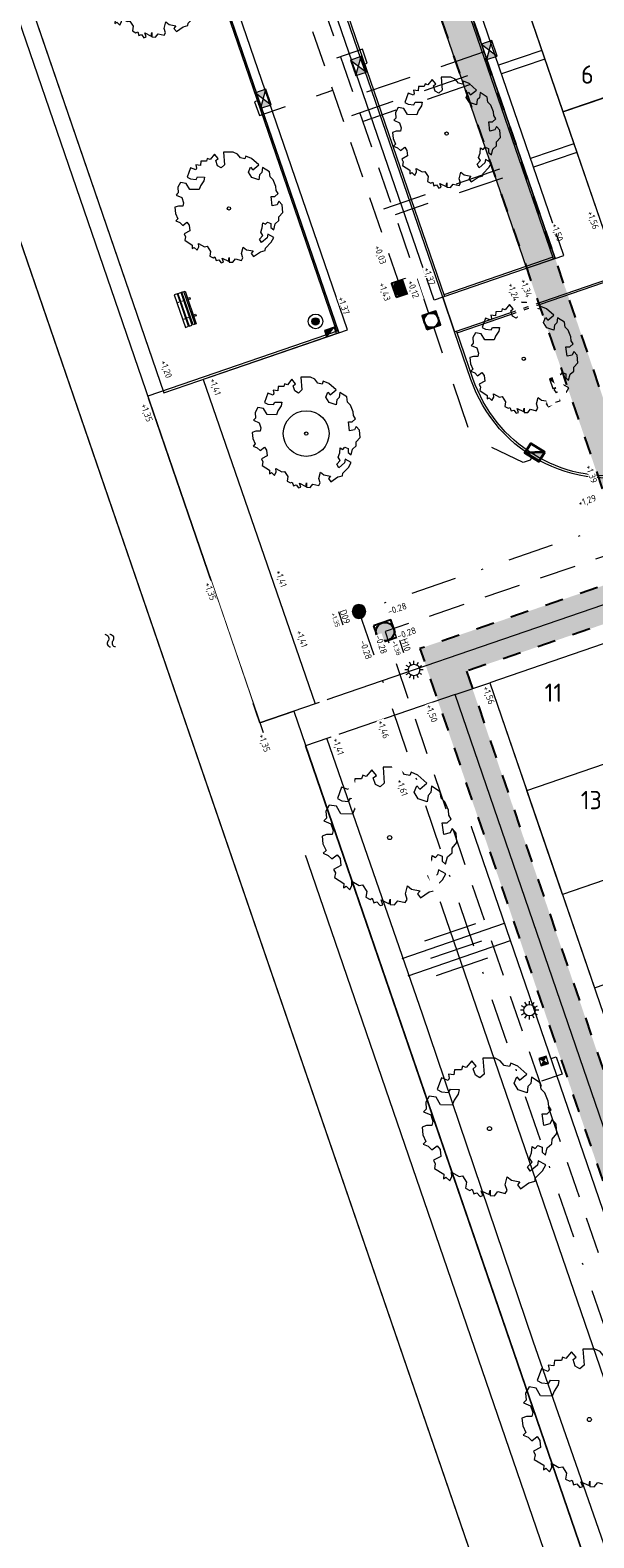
# Model space of a CAD drawing. Header units: metres. Extents: x 264570 to 266133, y 576109 to 577454.
# Tile 11 of 128: x 265124 to 265154, y 576682 to 576765. Entities that reach past the tile are written whole.
import ezdxf
from ezdxf.enums import TextEntityAlignment as Align

# ---------------------------------------------------------------- set-up
doc = ezdxf.new("R2010")
doc.units = ezdxf.units.M
for name, pattern in [('NLCS-HIDDEN', [4, 2, -2]), ('RI-HWA_KOLKAANSLUITING', [4.3, 2.5, -1.8]), ('RI-HWA_PVC', [6.4, 4, -2.4]), ('RI-VWA_PVC', [11, 5, -3, 0, -3])]:
    doc.linetypes.add(name, pattern=pattern)
for name, color, linetype, lineweight in [('B- symbolen', 252, 'Continuous', 5), ('B-BH-OG-BEBOUWING-G', 252, 'Continuous', 15), ('B-BH-OG-BEBOUWING-T50', 252, 'Continuous', 15), ('B-OI-RI-HWA_KOLK-S', 252, 'Continuous', 9), ('B-OI-RI-HWA_TRANSPORTLEIDING_PVC_315-G', 252, 'RI-HWA_PVC', 9), ('B-OI-RI-VWA_TRANSPORTLEIDING_PVC_315-G', 252, 'RI-VWA_PVC', 9), ('B-WE-GR-BOOM-S', 252, 'Continuous', 15), ('B-WE-IE-MEUBILAIR_WEGMEUBILAIR-S', 252, 'Continuous', 9), ('B-WE-KL-ET_LS_OV_LICHTMAST-S', 252, 'Continuous', 15), ('B-WE-KL-TRACE-A', 252, 'Continuous', 13), ('B-WE-KL-TRACE-GD', 252, 'NLCS-HIDDEN', 25), ('B-WE-OG-TOPOGRAFIE-G', 252, 'Continuous', 15), ('B-WE-RI-HWA_KOLK-S', 252, 'Continuous', 9), ('B-WE-RI-HWA_KOLK_TROTTOIRKOLK-G', 252, 'Continuous', 35), ('B-WE-RI-HWA_KOLKAANSLUITING-G', 252, 'RI-HWA_KOLKAANSLUITING', 18), ('B-WE-RI-HWA_RIOOLPUT_INSPECTIEPUT-G', 252, 'Continuous', 18), ('B-WE-RI-VWA_RIOOLPUT_INSPECTIEPUT-G', 252, 'Continuous', 18), ('B-XX-AL-BLAD-1A_5-5-PUTNUMMER-T35-500', 252, 'Continuous', 9), ('B-XX-AL-HOOGTELABEL-T25', 252, 'Continuous', 9), ('B-XX-AL-T25', 252, 'Continuous', 9)]:
    doc.layers.add(name, color=color, linetype=linetype, lineweight=lineweight)
doc.styles.add('NLCS-ISO-ANNOTATIVE-T25', font='NLCS-ISO.ttf', dxfattribs={"height": 2.5})
doc.styles.add('NLCS-ISO-ANNOTATIVE-T35', font='NLCS-ISO.ttf', dxfattribs={"height": 3.5})
doc.styles.add('NLCS-ISO-M200-T50', font='NLCS-ISO.ttf', dxfattribs={"height": 1})
doc.styles.get("Standard").update_dxf_attribs({"font": 'arial.ttf'})

# ---------------------------------------------------------------- blocks, each defined once
blk = doc.blocks.new('SOG-TOPOGRAFIE_WATER-SO')
at = {"flags": 128}
for points in [[(-2.51, 0.56), (-2.43, 0.7, -0.538831), (-0.42, 0.73, 0.605168), (1.26, 0.93, -4.035705)], [(-2.88, -0.71), (-2.79, -0.57, -0.538831), (-0.79, -0.54, 0.605168), (0.89, -0.34, -4.035705)]]:
    blk.add_lwpolyline(points, format="xyb", dxfattribs=at)
blk = doc.blocks.new('park03')
for p, q in [((1175, -156), (-325, -156)), ((0, -252), (0, -290)), ((0, -438), (0, -458)), ((75, -252), (75, -290)), ((75, -438), (75, -458)), ((775, -252), (775, -290)), ((775, -438), (775, -458)), ((850, -252), (850, -290)), ((850, -438), (850, -458))]:
    blk.add_line(p, q)
for points in [[(0, -107), (0, 0), (75, 0), (75, -107)], [(775, -107), (775, 0), (850, 0), (850, -107)]]:
    blk.add_lwpolyline(points)
for points in [[(1175, -107), (1175, -252), (-325, -252), (-325, -107)], [(-325, -438), (1175, -438), (1175, -290), (-325, -290)], [(-325, -608), (1175, -608), (1175, -458), (-325, -458)]]:
    blk.add_lwpolyline(points, close=True)
for centre in [(38, -364), (38, -532), (812, -364), (812, -532)]:
    blk.add_circle(centre, 8)
blk = doc.blocks.new('N-SRI-PUT_HWA-SO')
h = blk.add_hatch(color=256)
h.dxf.hatch_style = 1
h.paths.add_polyline_path([(-2, 0, 1), (2, 0, 1)])
at = {"lineweight": -3, "flags": 128}
blk.add_lwpolyline([(-2, -2), (2, -2), (2, 2), (-2, 2)], close=True, dxfattribs=at)
at = {"lineweight": -3}
blk.add_circle((0, 0), 2, dxfattribs=at)
blk = doc.blocks.new('N-SRI-KOLK_TROTTOIR-SO')
blk.add_hatch(color=256).paths.add_polyline_path([(1.125, 1.5), (-1.125, 1.5), (-1.125, 0)])
blk.add_line((-1.125, 0), (1.125, 1.5))
at = {"flags": 128}
blk.add_lwpolyline([(-1.125, 0), (1.125, 0), (1.125, 1.5), (-1.125, 1.5)], close=True, dxfattribs=at)
blk = doc.blocks.new('N-SRI-KOLK_STRAAT_450x450-SO')
h = blk.add_hatch(color=256)
h.dxf.hatch_style = 1
h.paths.add_polyline_path([(-0.56, 0.56), (-0.56, -0.56), (0, 0)])
h.paths.add_polyline_path([(0, 0), (0.56, -0.56), (0.56, 0.56)])
for p, q in [((-0.56, -0.56), (0.56, 0.56)), ((0.56, -0.56), (-0.56, 0.56))]:
    blk.add_line(p, q)
at = {"flags": 128}
blk.add_lwpolyline([(-0.56, -0.56), (0.56, -0.56), (0.56, 0.56), (-0.56, 0.56)], close=True, dxfattribs=at)
blk = doc.blocks.new('SGR-BOOM_06')
at = {"linetype": 'Continuous', "flags": 128}
blk.add_lwpolyline([(2.7, 3.52), (2.53, 3.94), (2.2, 4.06), (1.94, 4.52), (1.27, 4.69), (0.86, 4.52), (1.11, 4.27), (1.06, 3.81), (0.23, 3.98), (0.35, 4.32), (0.18, 4.69), (-0.15, 4.61), (-0.49, 4.69), (-1.15, 4.65), (-1.49, 4.48), (-1.95, 4.57), (-2.54, 4.11), (-2.12, 3.9), (-1.99, 3.64), (-1.58, 3.44), (-1.99, 2.89), (-2.54, 2.77), (-2.92, 3.1), (-2.62, 3.22), (-2.87, 3.86), (-3.63, 3.43), (-4, 3.02), (-3.79, 2.85), (-4, 2.51), (-4.42, 2.35), (-4.72, 2.05), (-5.01, 1.21), (-3.88, 0.92), (-3.71, 0.54), (-4, 0.29), (-4.51, 0.29), (-4.6, 0.56), (-5.09, 0.38), (-4.76, -0.17), (-4.93, -0.38), (-4.72, -0.54), (-4.88, -1.01), (-4.53, -1.18), (-4.72, -1.55), (-4.42, -1.59), (-4.29, -1.71), (-4.62, -2.11), (-3.92, -2.68), (-3.67, -2.43), (-3.46, -1.97), (-3.63, -1.76), (-3.42, -1.17), (-3.12, -1.34), (-2.79, -1.76), (-2.5, -2.01), (-2.79, -2.81), (-3.42, -2.93), (-3.67, -3.39), (-3.33, -3.77), (-2.83, -3.9), (-2.77, -4.02), (-2.71, -4.15), (-2.33, -3.73), (-1.83, -3.73), (-1.57, -3.9), (-1.7, -4.27), (-1.7, -4.61), (-1.15, -4.74), (-0.61, -4.69), (-0.49, -4.94), (-0.23, -4.65), (0.1, -4.48), (-0.06, -4.01), (0.27, -3.9), (0.77, -4.02), (0.86, -4.61), (1.15, -4.57), (1.44, -4.74), (2.07, -4.23), (2.37, -4.36), (2.32, -4.15), (2.66, -3.98), (2.41, -3.73), (2.11, -3.64), (2.57, -3.23), (2.62, -2.98), (3.16, -2.85), (3.54, -3.06), (3.79, -2.81), (3.77, -2.63), (4.12, -2.63), (4.12, -2.39), (4.46, -2.26), (4.46, -2.05), (4.08, -2.05), (4.54, -1.59), (4.25, -1.42), (4.63, -1.55), (4.75, -1.26), (4.54, -0.92), (4.84, -0.46), (4.67, -0.25), (4.25, -0.25), (3.75, 0.08), (4.08, 0.29), (4.38, 0.84), (4.54, 0.59), (4.88, 0.71), (4.67, 1.43), (4.71, 1.89), (4.5, 1.97), (4.16, 2.64), (3.83, 3.01), (3.37, 2.6), (3.66, 2.43), (3.91, 1.8), (3.54, 1.72), (3.33, 2.14), (2.99, 2.05), (2.66, 2.31), (2.24, 2.51), (2.45, 2.68), (2.32, 2.93), (2.53, 3.18), (2.87, 3.06), (3.16, 3.23)], close=True, dxfattribs=at)
blk.add_circle((0, 0), 0.15)
blk = doc.blocks.new('N-SRI-PUT_VWA_KUNSTSTOF-SO')
h = blk.add_hatch(color=256)
edge = h.paths.add_edge_path()
edge.add_arc((0, 0), 1.5, 0, 180)
edge.add_arc((0, 0), 1.5, 180, 360)
at = {"flags": 128}
blk.add_lwpolyline([(1.5, 0, 1), (-1.5, 0, 1), (1.5, 0)], format="xyb", close=True, dxfattribs=at)
blk = doc.blocks.new('LM')
at = {"flags": 128}
for points in [[(-1.25, 0), (-2, 0)], [(-1.08, 0.62), (-1.73, 1)], [(-0.62, 1.08), (-1, 1.73)], [(0, 1.25), (0, 2)], [(0.62, 1.08), (1, 1.73)], [(1.08, 0.62), (1.73, 1)], [(2, 0), (1.25, 0)], [(-1.73, -1), (-1.08, -0.62)], [(-1, -1.73), (-0.62, -1.08)], [(0, -2), (0, -1.25)], [(1, -1.73), (0.62, -1.08)], [(1.73, -1), (1.08, -0.62)]]:
    blk.add_lwpolyline(points, dxfattribs=at)
blk.add_circle((0, 0), 1.25)
blk = doc.blocks.new('*U30')
h = blk.add_hatch(color=256)
h.dxf.hatch_style = 1
h.paths.add_polyline_path([(1.125, 0.75), (-1.125, 0.75), (-1.125, -0.75)])
blk.add_line((-1.125, -0.75), (1.125, 0.75))
at = {"flags": 128}
blk.add_lwpolyline([(-1.125, -0.75), (1.125, -0.75), (1.125, 0.75), (-1.125, 0.75)], close=True, dxfattribs=at)
blk = doc.blocks.new('N-SRI-PUT_SWA-SO')
h = blk.add_hatch(color=256)
h.paths.add_polyline_path([(-2, 2), (0, 2, 0.41155), (-2, 0.02)])
h.paths.add_polyline_path([(-2, -0.02, 0.408866), (-0.02, -2), (-2, -2)])
h.paths.add_polyline_path([(2, -0.02), (2, -2), (0.02, -2, 0.408866)])
h = blk.add_hatch(color=256)
h.paths.add_polyline_path([(0, 2, -0.41155), (2, 0.02), (2, 2)])
h.paths.add_polyline_path([(2, -0.02, -0.408866), (0.02, -2), (2, -2)])
h.paths.add_polyline_path([(-0.02, -2, -0.408866), (-2, -0.02), (-2, -2)])
at = {"flags": 128}
blk.add_lwpolyline([(-2, 2), (2, 2), (2, -2), (-2, -2)], close=True, dxfattribs=at)
at = {"lineweight": -3, "flags": 128}
blk.add_lwpolyline([(2, -2), (2, 2), (-2, 2), (-2, -2)], close=True, dxfattribs=at)
at = {"lineweight": -3}
blk.add_circle((0, 0), 2, dxfattribs=at)
blk = doc.blocks.new('*U31')
blk.add_hatch(color=0).paths.add_polyline_path([(-0.5, 0.05, 1), (0.5, -0.05, 1)])
at = {"color": 0}
for radius in [1, 0.5]:
    blk.add_circle((0, 0), radius, dxfattribs=at)
at = {"lineweight": 30, "flags": 104}
blk.add_attdef('NR.', text='', height=2.5, dxfattribs=at).set_placement((2.34, 5.19), align=Align.TOP_LEFT)
blk = doc.blocks.new('kolk')
h = blk.add_hatch(color=256)
h.dxf.hatch_style = 1
h.paths.add_polyline_path([(0.225, 0.15), (0, 0.3), (0, 0)])
h.paths.add_polyline_path([(0.45, 0.3), (0.225, 0.15), (0.45, 0)])
for p, q in [((0, 0), (0.45, 0.3)), ((0.45, 0), (0, 0.3))]:
    blk.add_line(p, q)
at = {"flags": 128}
blk.add_lwpolyline([(0, 0), (0.45, 0), (0.45, 0.3), (0, 0.3)], close=True, dxfattribs=at)

msp = doc.modelspace()

# ---------------------------------------------------------------- hatches: boundary and pattern name
at = {"layer": 'B-WE-KL-TRACE-A'}
h = msp.add_hatch(dxfattribs=at)
h.set_pattern_fill('DOTS', color=256, scale=0.5)
h.set_pattern_definition([(0, (265213.50372, 576754.34745), (0.079375, 0.15875), [0, -0.15875])])
edge = h.paths.add_edge_path()
edge.add_line((265245.427, 576937.04), (265177.867, 576914.053))
edge.add_arc((265180.15, 576907.436), 7, 109.03419, 199.0537)
edge.add_line((265173.534, 576905.151), (265198.213, 576833.693))
edge.add_line((265198.213, 576833.693), (265187.391, 576829.955))
edge.add_line((265187.391, 576829.955), (265213.504, 576754.347))
edge.add_line((265213.504, 576754.347), (265157.98, 576735.275))
edge.add_line((265157.98, 576735.275), (265156.42, 576734.739))
edge.add_line((265156.42, 576734.739), (265144.825, 576730.757))
edge.add_line((265144.825, 576730.757), (265165.437, 576670.748))
edge.add_line((265165.437, 576670.748), (265167.329, 576671.398))
edge.add_line((265167.329, 576671.398), (265174.209, 576651.367))
edge.add_line((265174.209, 576651.367), (265191.294, 576657.235))
edge.add_line((265191.294, 576657.235), (265191.904, 576655.462))
edge.add_line((265191.904, 576655.462), (265217.468, 576664.243))
edge.add_line((265217.468, 576664.243), (265217.969, 576662.782))
edge.add_line((265217.969, 576662.782), (265246.735, 576672.662))
edge.add_line((265246.735, 576672.662), (265218.131, 576755.937))
edge.add_line((265218.131, 576755.937), (265215.395, 576754.997))
edge.add_line((265215.395, 576754.997), (265189.934, 576828.717))
edge.add_line((265189.934, 576828.717), (265200.757, 576832.455))
edge.add_line((265200.757, 576832.455), (265175.424, 576905.804))
edge.add_arc((265180.15, 576907.436), 5, 109.0788, 199.0537, ccw=False)
edge.add_line((265178.516, 576912.161), (265246.071, 576935.147))
edge.add_line((265246.071, 576935.147), (265245.427, 576937.04))
h.paths.add_polyline_path([(265147.366, 576729.515), (265166.679, 576673.289), (265168.57, 576673.939), (265175.451, 576653.908), (265192.536, 576659.776), (265193.145, 576658.003), (265218.709, 576666.784), (265219.211, 576665.323), (265244.194, 576673.904), (265216.889, 576753.395)], flags=16)
h = msp.add_hatch(dxfattribs=at)
h.set_pattern_fill('DOTS', color=256, scale=0.5)
h.set_pattern_definition([(0, (265213.50372, 576751.05414), (0.079375, 0.15875), [0, -0.15875])])
edge = h.paths.add_edge_path()
edge.add_line((265157.98, 576735.275), (265128.517, 576821.046))
edge.add_line((265128.517, 576821.046), (265184.245, 576840.189))
edge.add_line((265184.245, 576840.189), (265187.722, 576830.068))
edge.add_line((265187.722, 576830.068), (265189.281, 576830.608))
edge.add_line((265189.281, 576830.608), (265185.806, 576840.725))
edge.add_line((265185.806, 576840.725), (265194.726, 576843.79))
edge.add_line((265194.726, 576843.79), (265194.188, 576845.349))
edge.add_line((265194.188, 576845.349), (265188.098, 576843.257))
edge.add_line((265188.098, 576843.257), (265167.527, 576903.142))
edge.add_line((265167.527, 576903.142), (265173.517, 576905.199))
edge.add_arc((265180.15, 576907.436), 7, 184.98798, 198.63142, ccw=False)
edge.add_line((265173.177, 576906.827), (265166.991, 576904.703))
edge.add_line((265166.991, 576904.703), (265162.382, 576918.121))
edge.add_line((265162.382, 576918.121), (265112.423, 576900.959))
edge.add_line((265112.423, 576900.959), (265110.487, 576906.593))
edge.add_line((265110.487, 576906.593), (265086.229, 576898.26))
edge.add_line((265086.229, 576898.26), (265084.078, 576904.521))
edge.add_line((265084.078, 576904.521), (265082.517, 576903.985))
edge.add_line((265082.517, 576903.985), (265085.194, 576896.192))
edge.add_line((265085.194, 576896.192), (265109.463, 576904.497))
edge.add_line((265109.463, 576904.497), (265113.884, 576891.625))
edge.add_line((265113.884, 576891.625), (265084.703, 576881.601))
edge.add_line((265084.703, 576881.601), (265105.644, 576820.637))
edge.add_line((265105.644, 576820.637), (265107.205, 576821.174))
edge.add_line((265107.205, 576821.174), (265086.8, 576880.577))
edge.add_line((265086.8, 576880.577), (265115.981, 576890.601))
edge.add_line((265115.981, 576890.601), (265112.959, 576899.399))
edge.add_line((265112.959, 576899.399), (265161.358, 576916.024))
edge.add_line((265161.358, 576916.024), (265186.538, 576842.721))
edge.add_line((265186.538, 576842.721), (265126.421, 576822.071))
edge.add_line((265126.421, 576822.071), (265156.42, 576734.739))
edge.add_line((265156.42, 576734.739), (265157.98, 576735.275))

# ---------------------------------------------------------------- linework, layer by layer
at = {"layer": 'B-BH-OG-BEBOUWING-G', "flags": 128}
for points in [[(265159.89, 576770.163), (265150.3, 576766.868), (265152.639, 576760.059), (265162.229, 576763.353)], [(265162.229, 576763.353), (265152.639, 576760.059), (265155.051, 576753.037), (265164.641, 576756.331)]]:
    msp.add_lwpolyline(points, close=True, dxfattribs=at)
msp.add_lwpolyline([(265158.226, 576732.188), (265148.636, 576728.894), (265167.3, 576674.56), (265176.89, 576677.854), (265158.226, 576732.188)], dxfattribs=at)
at = {"layer": 'B-OI-RI-HWA_TRANSPORTLEIDING_PVC_315-G', "ltscale": 0.5, "flags": 128}
for points in [[(265143.782, 576750.445), (265124.111, 576807.711)], [(265145.316, 576749.058), (265125.917, 576805.529)], [(265180.519, 576744.599), (265142.919, 576731.685), (265157.319, 576689.765)]]:
    msp.add_lwpolyline(points, dxfattribs=at)
at = {"layer": 'B-OI-RI-VWA_TRANSPORTLEIDING_PVC_315-G', "ltscale": 0.5, "flags": 128}
msp.add_lwpolyline([(265156.865, 576688.023), (265141.495, 576732.782), (265180.028, 576746.026)], dxfattribs=at)
at = {"layer": 'B-WE-KL-TRACE-GD', "ltscale": 0.5, "flags": 128}
for points in [[(265156.42, 576734.739), (265144.825, 576730.757), (265165.437, 576670.748), (265167.329, 576671.398), (265174.209, 576651.367), (265191.294, 576657.235), (265191.904, 576655.462), (265217.468, 576664.243), (265217.969, 576662.782), (265246.735, 576672.662), (265218.131, 576755.937), (265215.395, 576754.997), (265189.934, 576828.717), (265200.757, 576832.455), (265175.424, 576905.804, -0.414085), (265178.516, 576912.161), (265246.071, 576935.147)], [(265082.517, 576903.985), (265085.194, 576896.192), (265109.463, 576904.497), (265113.884, 576891.625), (265084.703, 576881.601), (265105.644, 576820.637), (265107.205, 576821.174), (265086.8, 576880.577), (265115.981, 576890.601), (265112.959, 576899.399), (265161.358, 576916.024), (265186.538, 576842.721), (265126.421, 576822.071), (265156.42, 576734.739), (265157.98, 576735.275), (265128.517, 576821.046), (265184.245, 576840.189), (265187.722, 576830.068), (265189.281, 576830.608), (265185.806, 576840.725), (265194.726, 576843.79), (265194.188, 576845.349), (265188.098, 576843.257), (265167.527, 576903.142), (265173.517, 576905.199, -0.059601), (265173.177, 576906.827), (265166.991, 576904.703), (265162.918, 576916.56)]]:
    msp.add_lwpolyline(points, format="xyb", dxfattribs=at)
msp.add_lwpolyline([(265147.366, 576729.515), (265166.679, 576673.289), (265168.57, 576673.939), (265175.451, 576653.908), (265192.536, 576659.776), (265193.145, 576658.003), (265218.709, 576666.784), (265219.211, 576665.323), (265244.194, 576673.904), (265216.889, 576753.395)], close=True, dxfattribs=at)
at = {"layer": 'B-WE-OG-TOPOGRAFIE-G'}
for p, q in [((265152.119, 576752.03), (265143.395, 576777.428)), ((265152.639, 576760.059), (265174.391, 576767.531)), ((265152.087, 576752.124), (265146.129, 576750.077))]:
    msp.add_line(p, q, dxfattribs=at)
for points in [[(265146.294, 576984.114), (265054.527, 576952.285), (265076.666, 576887.833), (265077.77, 576884.617), (265164.747, 576631.404), (265212.85, 576643.969), (265260.984, 576656.444), (265260.772, 576657.063), (265284.398, 576664.646), (265285.162, 576664.816), (265285.638, 576664.419), (265328.595, 576675.718), (265332.455, 576676.733), (265342.03, 576679.251), (265422.617, 576700.306), (265485.568, 576716.533), (265587.981, 576742.976), (265589.623, 576742.562), (265592.107, 576740.013), (265593.761, 576738.712), (265595.408, 576733.376), (265604.83, 576703.223)], [(265081.667, 576885.097), (265166.807, 576637.243), (265167.138, 576636.696), (265168.147, 576636.431), (265225.077, 576651.324), (265259.432, 576660.173)], [(265260.984, 576656.444), (265164.717, 576631.494), (265077.77, 576884.617)], [(265127.32, 576810.896), (265125.476, 576810.262), (265121.285, 576822.463), (265105.931, 576817.188), (265130.826, 576744.715)], [(265134.615, 576812.746), (265125.564, 576809.637), (265121.21, 576822.31), (265106.111, 576817.124), (265112.219, 576799.343), (265121.643, 576802.581), (265131.018, 576775.291), (265131.667, 576773.399), (265140.392, 576748.001), (265132.987, 576745.457), (265139.101, 576727.733)], [(265158.705, 576813.197), (265136.952, 576805.725), (265155.051, 576753.037), (265176.804, 576760.509)], [(265140.392, 576748.001), (265140.865, 576748.164), (265122.116, 576802.743), (265121.643, 576802.581)], [(265121.588, 576802.435), (265140.258, 576748.082)], [(265146.067, 576749.95), (265145.594, 576749.788), (265136.869, 576775.186), (265136.219, 576777.078), (265129.444, 576796.801), (265129.917, 576796.964)], [(265152.214, 576752.062), (265152.687, 576752.224), (265143.962, 576777.623), (265143.489, 576777.46)], [(265137.437, 576775.381), (265146.161, 576749.983)], [(265146.862, 576748.003), (265178.791, 576758.971)], [(265140.353, 576748.115), (265129.95, 576744.541)], [(265156.019, 576733.544), (265136.08, 576726.695), (265129.989, 576744.427)], [(265176.072, 576655.178), (265193.157, 576661.047), (265196.081, 576652.535), (265178.996, 576646.667), (265173.792, 576644.886), (265170.872, 576653.386), (265172.289, 576653.879), (265146.745, 576728.244), (265148.636, 576728.894), (265167.3, 576674.56)], [(265146.745, 576728.244), (265138.58, 576725.439)], [(265136.08, 576726.695), (265137.93, 576727.331), (265168.458, 576638.455), (265224.508, 576652.982), (265225.077, 576651.324), (265168.147, 576636.431)], [(265220.969, 576663.283), (265217.659, 576662.146), (265217.164, 576663.586), (265195.206, 576656.068), (265196.488, 576652.337), (265173.595, 576644.473), (265170.568, 576653.288), (265170.87, 576653.392), (265145.326, 576727.757)], [(265175.714, 576725.269), (265152.608, 576717.332), (265154.362, 576712.225), (265177.468, 576720.162), (265175.064, 576727.16)], [(265139.73, 576725.835), (265144.943, 576710.819), (265150.989, 576692.955), (265157.049, 576675.569), (265163.354, 576657.269), (265168.897, 576640.919), (265169.246, 576639.902), (265185.171, 576644.045), (265208.003, 576649.981), (265215.705, 576652.011), (265222.56, 576653.773), (265224.1, 576654.169), (265224.508, 576652.982), (265168.458, 576638.455), (265138.58, 576725.439)], [(265144.193, 576721.949), (265161.204, 576672.466), (265171.518, 576642.39), (265218.978, 576658.305)], [(265143.851, 576713.836), (265149.448, 576715.759)], [(265145.088, 576714.79), (265147.886, 576715.751)], [(265144.176, 576712.891), (265149.772, 576714.813)], [(265145.412, 576713.844), (265148.211, 576714.805)], [(265145.737, 576712.898), (265148.536, 576713.86)]]:
    msp.add_lwpolyline(points, dxfattribs=at)
for points in [[(265157.775, 576740.491, -0.414214), (265147.61, 576745.458), (265146.716, 576748.059), (265146.067, 576749.95), (265137.342, 576775.349), (265136.692, 576777.24), (265129.917, 576796.964, -0.359988), (265133.512, 576806.507, -0.047189), (265134.884, 576807.129), (265192.205, 576826.819)], [(265211.986, 576761.512, 0.202688), (265212.435, 576767.726), (265192.205, 576826.819), (265134.884, 576807.129, 0.047189), (265133.512, 576806.507), (265142.84, 576779.352), (265136.692, 576777.24), (265137.342, 576775.349), (265143.489, 576777.46), (265152.214, 576752.062), (265146.067, 576749.95), (265146.716, 576748.059), (265209.231, 576769.533), (265211.932, 576761.671)], [(265156.245, 576740.25, -0.358238), (265147.723, 576745.497), (265146.83, 576748.098)]]:
    msp.add_lwpolyline(points, format="xyb", dxfattribs=at)
for points in [[(265131.018, 576775.291), (265121.643, 576802.581), (265112.077, 576799.295), (265130.826, 576744.715), (265140.392, 576748.001), (265131.667, 576773.399), (265126.608, 576771.661), (265128.394, 576766.46), (265125.557, 576765.485), (265121.334, 576777.78), (265124.171, 576778.754), (265125.958, 576773.553)], [(265143.489, 576777.46), (265141.929, 576776.924), (265150.653, 576751.526), (265152.214, 576752.062)], [(265150.659, 576723.007), (265174.9, 576731.333), (265172.877, 576737.22), (265148.636, 576728.894)], [(265150.659, 576723.007), (265174.9, 576731.333), (265176.849, 576725.659), (265152.608, 576717.332)]]:
    msp.add_lwpolyline(points, close=True, dxfattribs=at)
msp.add_circle((265138.61, 576742.497), 1.25, dxfattribs=at)
at = {"layer": 'B-WE-RI-HWA_KOLKAANSLUITING-G', "flags": 128}
for points in [[(265141.752, 576762.666), (265141.941, 576762.731), (265141.681, 576763.487), (265139.553, 576762.756)], [(265148.339, 576763.343), (265140.3, 576760.581)], [(265151.484, 576763.421), (265141.08, 576759.847)], [(265151.647, 576762.948), (265141.716, 576759.537)], [(265135.982, 576760.684), (265135.793, 576760.619), (265136.053, 576759.862), (265140.073, 576761.243)], [(265153.236, 576758.323), (265142.831, 576754.749)], [(265153.398, 576757.85), (265143.467, 576754.438)], [(265150.944, 576741.209), (265150.839, 576741.039), (265150.46, 576740.909), (265147.647, 576742.284), (265145.579, 576748.303)], [(265151.986, 576708.369), (265152.27, 576708.466), (265152.595, 576707.52), (265151.365, 576707.098)]]:
    msp.add_lwpolyline(points, dxfattribs=at)

# ---------------------------------------------------------------- block references
at = {"layer": 'B- symbolen', "xscale": 0.001250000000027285, "yscale": 0.001250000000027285, "zscale": 0.001250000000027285, "rotation": 288.9580202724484}
msp.add_blockref('park03', (265132.248, 576749.929), dxfattribs=at)
at = {"layer": 'B-OI-RI-HWA_KOLK-S', "xscale": 2, "yscale": 2, "rotation": 288.96}
for p in [(265148.193, 576763.768), (265141.038, 576762.896), (265135.836, 576761.11)]:
    msp.add_blockref('kolk', p, dxfattribs=at)
at = {"layer": 'B-OI-RI-HWA_KOLK-S', "color": 253, "zscale": 0.5}
for p, xscale, yscale, rotation in [((265139.993, 576747.864), 0.25, 0.25, 18.95730622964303), ((265151.996, 576745.226), 0.2499999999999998, 0.2499999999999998, 288.9573062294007)]:
    msp.add_blockref('N-SRI-KOLK_TROTTOIR-SO', p, dxfattribs=dict(at, xscale=xscale, yscale=yscale, rotation=rotation))
at = {"layer": 'B-WE-GR-BOOM-S', "xscale": 0.5999999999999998, "yscale": 0.5999999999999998, "rotation": 288.9573062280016}
for p in [(265130.161, 576767.086), (265146.278, 576758.876), (265134.384, 576754.791), (265150.501, 576746.581), (265138.61, 576742.497)]:
    msp.add_blockref('SGR-BOOM_06', p, dxfattribs=at)
at = {"layer": 'B-WE-GR-BOOM-S', "xscale": 0.7499999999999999, "yscale": 0.7499999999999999, "zscale": 0.7499999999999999, "rotation": 288.9573062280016}
for p in [(265143.169, 576720.434), (265148.626, 576704.545), (265154.084, 576688.656)]:
    msp.add_blockref('SGR-BOOM_06', p, dxfattribs=at)
at = {"layer": 'B-WE-IE-MEUBILAIR_WEGMEUBILAIR-S', "xscale": 0.25, "yscale": 0.25, "zscale": 0.25}
msp.add_blockref('LM', (265150.813, 576711.006), dxfattribs=at)
at = {"layer": 'B-WE-KL-ET_LS_OV_LICHTMAST-S', "xscale": 0.3999999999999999, "yscale": 0.3999999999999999, "zscale": 0.3999999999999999, "rotation": 108.9580202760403}
msp.add_blockref('*U31', (265139.121, 576748.622), dxfattribs=at)
at = {"layer": 'B-WE-OG-TOPOGRAFIE-G'}
for name, p, xscale, yscale, zscale, rotation in [('park03', (265132.248, 576749.929), 0.001250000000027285, 0.001250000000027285, 0.001250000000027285, 288.9580202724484), ('SOG-TOPOGRAFIE_WATER-SO', (265127.93, 576731.039), 0.2, 0.2, 0.2, 288.9573062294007)]:
    msp.add_blockref(name, p, dxfattribs=dict(at, xscale=xscale, yscale=yscale, zscale=zscale, rotation=rotation))
at = {"layer": 'B-WE-RI-HWA_KOLK-S', "color": 253, "xscale": 0.375, "yscale": 0.375, "zscale": 0.75, "rotation": 288.9573062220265}
msp.add_blockref('N-SRI-KOLK_STRAAT_450x450-SO', (265151.587, 576708.232), dxfattribs=at)
at = {"layer": 'B-WE-RI-HWA_KOLK_TROTTOIRKOLK-G', "xscale": 0.4000000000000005, "yscale": 0.4000000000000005, "zscale": 0.4000000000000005, "rotation": 148.3285322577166}
msp.add_blockref('*U30', (265151.101, 576741.464), dxfattribs=at)
at = {"layer": 'B-WE-RI-HWA_RIOOLPUT_INSPECTIEPUT-G', "xscale": 0.2, "yscale": 0.2, "zscale": 0.25, "rotation": 18.99694434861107}
msp.add_blockref('N-SRI-PUT_HWA-SO', (265143.782, 576750.445), dxfattribs=at)
at = {"layer": 'B-WE-RI-HWA_RIOOLPUT_INSPECTIEPUT-G', "color": 253, "xscale": 0.2499999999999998, "yscale": 0.2499999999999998, "zscale": 0.2499999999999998, "rotation": 288.9573062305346}
msp.add_blockref('N-SRI-PUT_HWA-SO', (265142.919, 576731.685), dxfattribs=at)
at = {"layer": 'B-WE-RI-VWA_RIOOLPUT_INSPECTIEPUT-G', "color": 253, "xscale": 0.1999999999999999, "yscale": 0.1999999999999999, "zscale": 0.1999999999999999, "rotation": 288.9580202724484}
msp.add_blockref('N-SRI-PUT_SWA-SO', (265145.446, 576748.68), dxfattribs=at)

# ---------------------------------------------------------------- texts
at = {"layer": 'B-BH-OG-BEBOUWING-T50', "style": 'NLCS-ISO-M200-T50'}
for s, p in [('6', (265153.973, 576762.102)), ('11', (265152.117, 576728.35)), ('13', (265154.188, 576722.484))]:
    msp.add_text(s, height=1, dxfattribs=at).set_placement(p, align=Align.MIDDLE)
at = {"layer": 'B-XX-AL-T25', "char_height": 0.36, "attachment_point": 1, "style": 'NLCS-ISO-ANNOTATIVE-T25'}
for s, width, insert, rotation in [('+1,20', 0.60101, (265130.975, 576746.547), 288.95802), ('+1,29', 0.5, (265153.419, 576738.85), 18.84181), ('+1,41', 7.00283, (265137.263, 576735.092), 288.84181)]:
    msp.add_mtext_dynamic_manual_height_columns(s, width=width, gutter_width=9, heights=[0], dxfattribs=dict(at, insert=insert, rotation=rotation))

# ---------------------------------------------------------------- next in the draw order: texts
at = {"layer": 'B-XX-AL-BLAD-1A_5-5-PUTNUMMER-T35-500', "char_height": 0.36, "attachment_point": 5, "rotation": 288.84181, "style": 'NLCS-ISO-ANNOTATIVE-T35', "bg_fill": 3, "box_fill_scale": 1.1, "bg_fill_color": 256, "bg_fill_true_color": 13158600, "bg_fill_transparency": 0}
for s, width, insert in [('{\\LD09\\P\\H0.71429x;\\l+1.35}', 0.875, (265140.497, 576732.416)), ('{\\LH10\\P\\H0.71429x;\\l+1.38}', 0.86944, (265143.821, 576730.883))]:
    msp.add_mtext_dynamic_manual_height_columns(s, width=width, gutter_width=17.5, heights=[0], dxfattribs=dict(at, insert=insert))
at = {"layer": 'B-XX-AL-HOOGTELABEL-T25', "char_height": 0.36, "attachment_point": 1, "rotation": 288.84181, "style": 'NLCS-ISO-ANNOTATIVE-T25', "bg_fill": 3, "box_fill_scale": 1.1, "bg_fill_color": 256, "bg_fill_transparency": 0}
for s, insert in [('+1,24', (265149.945, 576750.771)), ('+1,41', (265133.665, 576745.565)), ('+1,35', (265129.908, 576744.177)), ('+1,39', (265154.204, 576740.835)), ('+1,35', (265133.388, 576734.423)), ('+1,56', (265148.595, 576728.751)), ('+1,35', (265136.337, 576726.146)), ('+1,41', (265140.382, 576725.926)), ('+1,61', (265143.879, 576723.676))]:
    msp.add_mtext_dynamic_manual_height_columns(s, width=7.00283, gutter_width=9, heights=[0], dxfattribs=dict(at, insert=insert))
at = {"layer": 'B-XX-AL-T25', "char_height": 0.36, "attachment_point": 1, "rotation": 288.84181, "style": 'NLCS-ISO-ANNOTATIVE-T25', "bg_fill": 3, "box_fill_scale": 1.125, "bg_fill_color": 256, "bg_fill_transparency": 0}
for s, insert in [('+1,56', (265154.293, 576754.699)), ('+1,50', (265152.343, 576754.029)), ('+1,43', (265142.909, 576750.787)), ('+1,37', (265140.674, 576750.019))]:
    msp.add_mtext_dynamic_manual_height_columns(s, width=0.5, gutter_width=9, heights=[0], dxfattribs=dict(at, insert=insert))
at = {"layer": 'B-XX-AL-T25', "ltscale": 0.5, "char_height": 0.36, "attachment_point": 5, "rotation": 288.95802, "style": 'NLCS-ISO-ANNOTATIVE-T25', "bg_fill": 2}
for s, insert in [('\\A1;\\pxql;+0,03', (265142.623, 576752.252)), ('\\A1;\\pxql;+0,12', (265144.43, 576750.371))]:
    msp.add_mtext(s, dxfattribs=dict(at, insert=insert))
at = {"layer": 'B-XX-AL-T25', "ltscale": 0.5, "char_height": 0.36, "attachment_point": 5, "style": 'NLCS-ISO-ANNOTATIVE-T25', "bg_fill": 3, "box_fill_scale": 1.1, "bg_fill_color": 256, "bg_fill_transparency": 0}
for insert, rotation in [((265143.578, 576732.935), 18.95731), ((265141.873, 576730.696), 288.95731)]:
    msp.add_mtext('\\A1;\\pxql;-0.28', dxfattribs=dict(at, insert=insert, rotation=rotation))

# ---------------------------------------------------------------- next in the draw order: block references
at = {"layer": 'B-WE-IE-MEUBILAIR_WEGMEUBILAIR-S', "xscale": 0.25, "yscale": 0.25, "zscale": 0.25}
msp.add_blockref('LM', (265144.5, 576729.588), dxfattribs=at)
at = {"layer": 'B-WE-RI-VWA_RIOOLPUT_INSPECTIEPUT-G', "color": 253, "xscale": 0.25, "yscale": 0.25, "zscale": 0.25}
msp.add_blockref('N-SRI-PUT_VWA_KUNSTSTOF-SO', (265141.495, 576732.782), dxfattribs=at)

# ---------------------------------------------------------------- next in the draw order: texts
at = {"layer": 'B-XX-AL-HOOGTELABEL-T25', "char_height": 0.36, "attachment_point": 1, "rotation": 288.84181, "style": 'NLCS-ISO-ANNOTATIVE-T25', "bg_fill": 3, "box_fill_scale": 1.1, "bg_fill_color": 256, "bg_fill_transparency": 0}
for s, insert in [('+1,34', (265150.641, 576750.986)), ('+1,41', (265138.396, 576731.806)), ('+1,46', (265142.839, 576726.895))]:
    msp.add_mtext_dynamic_manual_height_columns(s, width=7.00283, gutter_width=9, heights=[0], dxfattribs=dict(at, insert=insert))
at = {"layer": 'B-XX-AL-T25', "insert": (265145.354, 576751.627), "char_height": 0.36, "attachment_point": 1, "rotation": 288.84181, "style": 'NLCS-ISO-ANNOTATIVE-T25', "bg_fill": 3, "box_fill_scale": 1.125, "bg_fill_color": 256, "bg_fill_transparency": 0}
msp.add_mtext_dynamic_manual_height_columns('+1,37', width=0.5, gutter_width=9, heights=[0], dxfattribs=at)
at = {"layer": 'B-XX-AL-T25', "ltscale": 0.5, "insert": (265144.094, 576731.601), "char_height": 0.36, "attachment_point": 5, "rotation": 18.95731, "style": 'NLCS-ISO-ANNOTATIVE-T25', "bg_fill": 3, "box_fill_scale": 1.1, "bg_fill_color": 256, "bg_fill_transparency": 0}
msp.add_mtext('\\A1;\\pxql;-0.28', dxfattribs=at)

# ---------------------------------------------------------------- next in the draw order: texts
at = {"layer": 'B-XX-AL-HOOGTELABEL-T25', "insert": (265145.482, 576727.766), "char_height": 0.36, "attachment_point": 1, "rotation": 288.84181, "style": 'NLCS-ISO-ANNOTATIVE-T25', "bg_fill": 3, "box_fill_scale": 1.1, "bg_fill_color": 256, "bg_fill_transparency": 0}
msp.add_mtext_dynamic_manual_height_columns('+1,50', width=7.00283, gutter_width=9, heights=[0], dxfattribs=at)
at = {"layer": 'B-XX-AL-T25', "ltscale": 0.5, "insert": (265142.706, 576730.99), "char_height": 0.36, "attachment_point": 5, "rotation": 288.95731, "style": 'NLCS-ISO-ANNOTATIVE-T25', "bg_fill": 3, "box_fill_scale": 1.1, "bg_fill_color": 256, "bg_fill_transparency": 0}
msp.add_mtext('\\A1;\\pxql;-0.28', dxfattribs=at)

doc.saveas('drawing.dxf')
